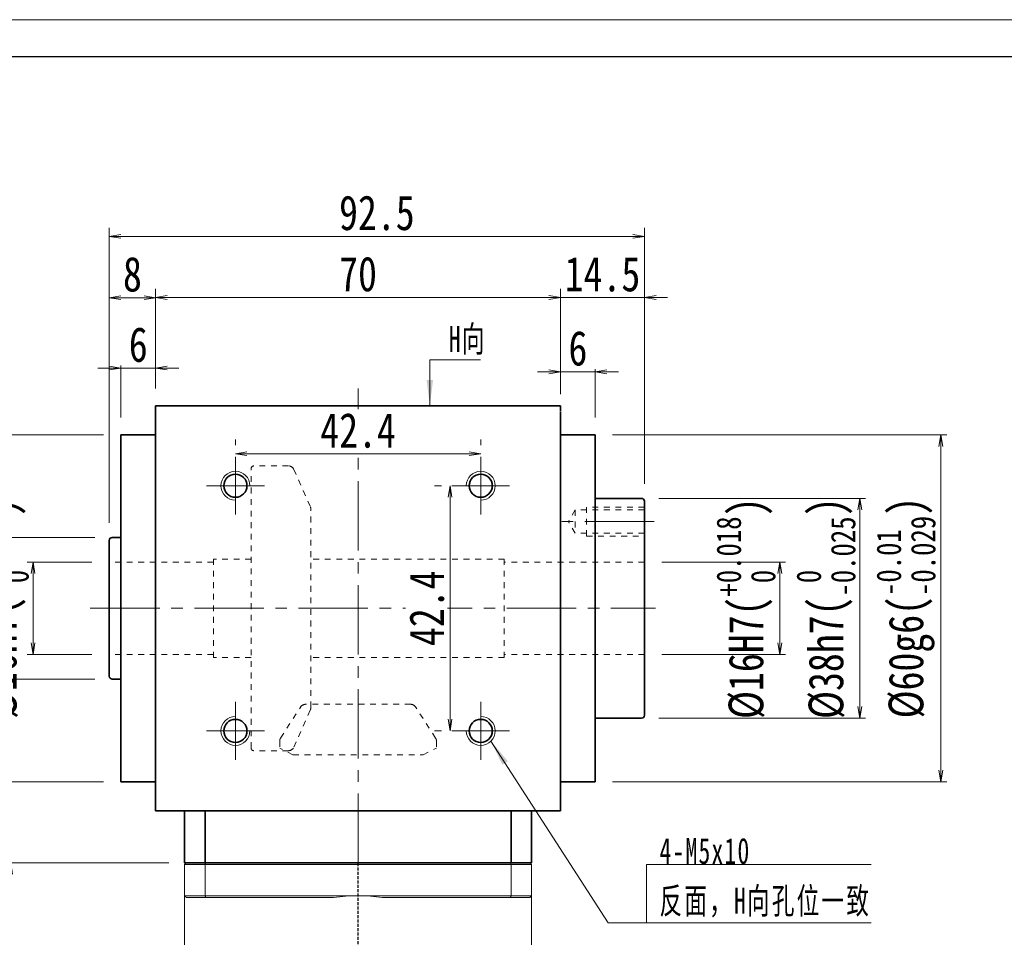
# Model space of a CAD drawing. Header units: millimetres. Extents: x -27 to 526, y -11 to 371.
# Tile 4 of 5: x 60 to 231, y 212 to 371. Entities that reach past the tile are written whole.
import ezdxf

# ---------------------------------------------------------------- set-up
doc = ezdxf.new("R2010")
doc.units = ezdxf.units.MM
for name, pattern in [('DASHED', [0.75, 0.5, -0.25]), ('点画线', [18, 12, -2, 2, -2]), ('虚线', [2, 1, -1])]:
    doc.linetypes.add(name, pattern=pattern)
for name, color, linetype, lineweight in [('EB0_1', 7, 'Continuous', 35), ('中心线层', 1, '点画线', 18), ('图框_外框线', 7, 'Continuous', 18), ('尺寸线层', 3, 'Continuous', 18), ('粗实线层', 7, 'Continuous', 35), ('虚线层_1', 6, '虚线', 18)]:
    doc.layers.add(name, color=color, linetype=linetype, lineweight=lineweight)
doc.styles.add('宋体', font='SimSun.ttf', dxfattribs={"width": 0.8})
doc.styles.add('标准', font='txt', dxfattribs={"width": 0.667})
doc.dimstyles.new('A水平标注$0', dxfattribs={"dimtxt": 3.5, "dimasz": 2, "dimexe": 1.5, "dimexo": 3, "dimgap": 1.1, "dimtad": 1, "dimtoh": 1, "dimdec": 4, "dimdsep": 46, "dimtxsty": '宋体', "dimblk": 'OPEN', "dimcen": 3, "dimclrd": 3, "dimclre": 3, "dimclrt": 6, "dimadec": 0, "dimazin": 0, "dimtm": 1e-09, "dimtfac": 1, "dimtdec": 4, "dimtix": 1, "dimtmove": 0, "dimatfit": 3, "dimldrblk": 'OPEN', "dimfxl": 0, "dimlwd": 13, "dimlwe": 13, "dimarcsym": 0})
doc.dimstyles.new('D直径标注φ25', dxfattribs={"dimtxt": 3.5, "dimasz": 2, "dimexe": 1, "dimexo": 3, "dimtad": 1, "dimtoh": 1, "dimdec": 1, "dimdsep": 46, "dimtxsty": '宋体', "dimblk": 'OPEN', "dimcen": 3, "dimclrd": 3, "dimclre": 3, "dimclrt": 130, "dimadec": 0, "dimazin": 0, "dimtm": 1e-09, "dimtfac": 1, "dimtdec": 1, "dimtmove": 0, "dimatfit": 0, "dimldrblk": 'OPEN', "dimfxl": 0, "dimlwd": 13, "dimlwe": 13, "dimarcsym": 0})

# ---------------------------------------------------------------- blocks, each defined once
blk = doc.blocks.new('_Open')
at = {"color": 0, "linetype": 'ByBlock', "lineweight": -2}
for p, q in [((-1, 0.167), (0, 0)), ((-1, -0.167), (0, 0)), ((0, 0), (-1, 0))]:
    blk.add_line(p, q, dxfattribs=at)
blk = doc.blocks.new('*D13')
at = {"layer": 'Defpoints', "color": 0, "transparency": 16777216}
for p in [(97.65, 295.09), (140.05, 295.62), (140.05, 295.09)]:
    blk.add_point(p, dxfattribs=at)
at = {"layer": '尺寸线层', "color": 3, "lineweight": 13, "transparency": 16777216}
for p, q in [((97.65, 298.09), (97.65, 297.12)), ((140.05, 298.09), (140.05, 297.12)), ((99.65, 295.62), (138.05, 295.62))]:
    blk.add_line(p, q, dxfattribs=at)
at = {"layer": '尺寸线层', "color": 3, "lineweight": 13, "transparency": 16777216, "xscale": 2, "yscale": 2, "zscale": 2, "rotation": 180}
blk.add_blockref('_Open', (97.65, 295.62), dxfattribs=at)
at = {"layer": '尺寸线层', "color": 3, "lineweight": 13, "transparency": 16777216, "xscale": 2, "yscale": 2, "zscale": 2}
blk.add_blockref('_Open', (140.05, 295.62), dxfattribs=at)
at = {"layer": '尺寸线层', "color": 6, "transparency": 16777216, "insert": (118.85, 299.62), "char_height": 6, "attachment_point": 5, "style": '宋体', "bg_fill": 3, "box_fill_scale": 1.1, "bg_fill_color": 257, "bg_fill_transparency": 0}
blk.add_mtext('42.4', dxfattribs=at)
blk = doc.blocks.new('*D14')
at = {"layer": 'Defpoints', "color": 0, "transparency": 16777216}
for p in [(135.05, 290.09), (134.75, 247.69), (135.05, 247.69)]:
    blk.add_point(p, dxfattribs=at)
at = {"layer": '尺寸线层', "color": 3, "lineweight": 13, "transparency": 16777216}
for p, q in [((132.05, 290.09), (133.25, 290.09)), ((134.75, 288.09), (134.75, 249.69)), ((132.05, 247.69), (133.25, 247.69))]:
    blk.add_line(p, q, dxfattribs=at)
at = {"layer": '尺寸线层', "color": 3, "lineweight": 13, "transparency": 16777216, "xscale": 2, "yscale": 2, "zscale": 2}
for p, rotation in [((134.75, 290.09), 90), ((134.75, 247.69), 270)]:
    blk.add_blockref('_Open', p, dxfattribs=dict(at, rotation=rotation))
at = {"layer": '尺寸线层', "color": 6, "transparency": 16777216, "insert": (130.75, 268.89), "char_height": 6, "attachment_point": 5, "rotation": 90, "style": '宋体', "bg_fill": 3, "box_fill_scale": 1.1, "bg_fill_color": 257, "bg_fill_transparency": 0}
blk.add_mtext('42.4', dxfattribs=at)
blk = doc.blocks.new('*D15')
at = {"layer": 'Defpoints', "color": 0, "transparency": 16777216}
for p in [(153.85, 322.63), (83.85, 303.89), (153.85, 303.89)]:
    blk.add_point(p, dxfattribs=at)
at = {"layer": '尺寸线层', "color": 3, "lineweight": 13, "transparency": 16777216}
for p, q in [((83.85, 306.89), (83.85, 324.13)), ((153.85, 306.89), (153.85, 324.13)), ((85.85, 322.63), (151.85, 322.63))]:
    blk.add_line(p, q, dxfattribs=at)
at = {"layer": '尺寸线层', "color": 3, "lineweight": 13, "transparency": 16777216, "xscale": 2, "yscale": 2, "zscale": 2, "rotation": 180}
blk.add_blockref('_Open', (83.85, 322.63), dxfattribs=at)
at = {"layer": '尺寸线层', "color": 3, "lineweight": 13, "transparency": 16777216, "xscale": 2, "yscale": 2, "zscale": 2}
blk.add_blockref('_Open', (153.85, 322.63), dxfattribs=at)
at = {"layer": '尺寸线层', "color": 6, "transparency": 16777216, "insert": (118.85, 326.66), "char_height": 6, "attachment_point": 5, "style": '宋体', "bg_fill": 3, "box_fill_scale": 1.1, "bg_fill_color": 257, "bg_fill_transparency": 0}
blk.add_mtext('70', dxfattribs=at)
blk = doc.blocks.new('*D16')
at = {"layer": 'Defpoints', "color": 0, "transparency": 16777216}
for p in [(77.85, 310.43), (83.85, 303.89), (77.85, 298.89)]:
    blk.add_point(p, dxfattribs=at)
at = {"layer": '尺寸线层', "color": 3, "lineweight": 13, "transparency": 16777216}
for p, q in [((77.85, 301.89), (77.85, 311.93)), ((83.85, 306.89), (83.85, 311.93)), ((75.85, 310.43), (73.85, 310.43)), ((83.85, 310.43), (77.85, 310.43)), ((85.85, 310.43), (87.85, 310.43))]:
    blk.add_line(p, q, dxfattribs=at)
at = {"layer": '尺寸线层', "color": 3, "lineweight": 13, "transparency": 16777216, "xscale": 2, "yscale": 2, "zscale": 2}
blk.add_blockref('_Open', (77.85, 310.43), dxfattribs=at)
at = {"layer": '尺寸线层', "color": 3, "lineweight": 13, "transparency": 16777216, "xscale": 2, "yscale": 2, "zscale": 2, "rotation": 180}
blk.add_blockref('_Open', (83.85, 310.43), dxfattribs=at)
at = {"layer": '尺寸线层', "color": 6, "transparency": 16777216, "insert": (80.85, 314.46), "char_height": 6, "attachment_point": 5, "style": '宋体', "bg_fill": 3, "box_fill_scale": 1.1, "bg_fill_color": 257, "bg_fill_transparency": 0}
blk.add_mtext('6', dxfattribs=at)
blk = doc.blocks.new('*D17')
at = {"layer": 'Defpoints', "color": 0, "transparency": 16777216}
for p in [(159.85, 309.79), (153.85, 302.89), (159.85, 298.89)]:
    blk.add_point(p, dxfattribs=at)
at = {"layer": '尺寸线层', "color": 3, "lineweight": 13, "transparency": 16777216}
for p, q in [((151.85, 309.79), (149.85, 309.79)), ((153.85, 305.89), (153.85, 311.29)), ((153.85, 309.79), (159.85, 309.79)), ((159.85, 301.89), (159.85, 311.29)), ((161.85, 309.79), (163.85, 309.79))]:
    blk.add_line(p, q, dxfattribs=at)
at = {"layer": '尺寸线层', "color": 3, "lineweight": 13, "transparency": 16777216, "xscale": 2, "yscale": 2, "zscale": 2}
blk.add_blockref('_Open', (153.85, 309.79), dxfattribs=at)
at = {"layer": '尺寸线层', "color": 3, "lineweight": 13, "transparency": 16777216, "xscale": 2, "yscale": 2, "zscale": 2, "rotation": 180}
blk.add_blockref('_Open', (159.85, 309.79), dxfattribs=at)
at = {"layer": '尺寸线层', "color": 6, "transparency": 16777216, "insert": (156.85, 313.82), "char_height": 6, "attachment_point": 5, "style": '宋体', "bg_fill": 3, "box_fill_scale": 1.1, "bg_fill_color": 257, "bg_fill_transparency": 0}
blk.add_mtext('6', dxfattribs=at)
blk = doc.blocks.new('*D18')
at = {"layer": 'Defpoints', "color": 0, "transparency": 16777216}
for p in [(75.85, 322.59), (83.85, 303.89), (75.85, 280.64)]:
    blk.add_point(p, dxfattribs=at)
at = {"layer": '尺寸线层', "color": 3, "lineweight": 13, "transparency": 16777216}
for p, q in [((75.85, 283.64), (75.85, 324.09)), ((83.85, 306.89), (83.85, 324.09)), ((81.85, 322.59), (77.85, 322.59))]:
    blk.add_line(p, q, dxfattribs=at)
at = {"layer": '尺寸线层', "color": 3, "lineweight": 13, "transparency": 16777216, "xscale": 2, "yscale": 2, "zscale": 2, "rotation": 180}
blk.add_blockref('_Open', (75.85, 322.59), dxfattribs=at)
at = {"layer": '尺寸线层', "color": 3, "lineweight": 13, "transparency": 16777216, "xscale": 2, "yscale": 2, "zscale": 2}
blk.add_blockref('_Open', (83.85, 322.59), dxfattribs=at)
at = {"layer": '尺寸线层', "color": 6, "transparency": 16777216, "insert": (79.85, 326.62), "char_height": 6, "attachment_point": 5, "style": '宋体', "bg_fill": 3, "box_fill_scale": 1.1, "bg_fill_color": 257, "bg_fill_transparency": 0}
blk.add_mtext('8', dxfattribs=at)
blk = doc.blocks.new('*D19')
at = {"layer": 'Defpoints', "color": 0, "transparency": 16777216}
for p in [(168.35, 322.63), (153.85, 302.89), (168.35, 287.39)]:
    blk.add_point(p, dxfattribs=at)
at = {"layer": '尺寸线层', "color": 3, "lineweight": 13, "transparency": 16777216}
for p, q in [((153.85, 305.89), (153.85, 324.13)), ((168.35, 290.39), (168.35, 324.13)), ((151.85, 322.63), (149.85, 322.63)), ((153.85, 322.63), (168.35, 322.63)), ((170.35, 322.63), (172.35, 322.63))]:
    blk.add_line(p, q, dxfattribs=at)
at = {"layer": '尺寸线层', "color": 3, "lineweight": 13, "transparency": 16777216, "xscale": 2, "yscale": 2, "zscale": 2}
blk.add_blockref('_Open', (153.85, 322.63), dxfattribs=at)
at = {"layer": '尺寸线层', "color": 3, "lineweight": 13, "transparency": 16777216, "xscale": 2, "yscale": 2, "zscale": 2, "rotation": 180}
blk.add_blockref('_Open', (168.35, 322.63), dxfattribs=at)
at = {"layer": '尺寸线层', "color": 6, "transparency": 16777216, "insert": (161.1, 326.65), "char_height": 6, "attachment_point": 5, "style": '宋体', "bg_fill": 3, "box_fill_scale": 1.1, "bg_fill_color": 257, "bg_fill_transparency": 0}
blk.add_mtext('14.5', dxfattribs=at)
blk = doc.blocks.new('*D20')
at = {"layer": 'Defpoints', "color": 0, "transparency": 16777216}
for p in [(75.85, 333.2), (168.35, 287.39), (75.85, 280.64)]:
    blk.add_point(p, dxfattribs=at)
at = {"layer": '尺寸线层', "color": 3, "lineweight": 13, "transparency": 16777216}
for p, q in [((75.85, 283.64), (75.85, 334.7)), ((168.35, 290.39), (168.35, 334.7)), ((166.35, 333.2), (77.85, 333.2))]:
    blk.add_line(p, q, dxfattribs=at)
at = {"layer": '尺寸线层', "color": 3, "lineweight": 13, "transparency": 16777216, "xscale": 2, "yscale": 2, "zscale": 2, "rotation": 180}
blk.add_blockref('_Open', (75.85, 333.2), dxfattribs=at)
at = {"layer": '尺寸线层', "color": 3, "lineweight": 13, "transparency": 16777216, "xscale": 2, "yscale": 2, "zscale": 2}
blk.add_blockref('_Open', (168.35, 333.2), dxfattribs=at)
at = {"layer": '尺寸线层', "color": 6, "transparency": 16777216, "insert": (122.1, 337.24), "char_height": 6, "attachment_point": 5, "style": '宋体', "bg_fill": 3, "box_fill_scale": 1.1, "bg_fill_color": 257, "bg_fill_transparency": 0}
blk.add_mtext('92.5', dxfattribs=at)
blk = doc.blocks.new('*D21')
at = {"layer": 'Defpoints', "color": 0, "transparency": 16777216}
for p in [(75.85, 276.89), (62.67, 260.89), (75.85, 260.89)]:
    blk.add_point(p, dxfattribs=at)
at = {"layer": '尺寸线层', "color": 3, "lineweight": 13, "transparency": 16777216}
for p, q in [((72.85, 276.89), (61.67, 276.89)), ((62.67, 274.89), (62.67, 262.89)), ((72.85, 260.89), (61.67, 260.89))]:
    blk.add_line(p, q, dxfattribs=at)
at = {"layer": '尺寸线层', "color": 3, "lineweight": 13, "transparency": 16777216, "xscale": 2, "yscale": 2, "zscale": 2}
for p, rotation in [((62.67, 276.89), 90), ((62.67, 260.89), 270)]:
    blk.add_blockref('_Open', p, dxfattribs=dict(at, rotation=rotation))
at = {"layer": '尺寸线层', "color": 130, "transparency": 16777216, "insert": (56.81, 268.89), "char_height": 6, "attachment_point": 5, "rotation": 90, "style": '宋体'}
blk.add_mtext('{\\A1;\\A1;%%C16H7({\\H0.707107x;\\S+0.018^  0;})}', dxfattribs=at)
blk = doc.blocks.new('*D22')
at = {"layer": 'Defpoints', "color": 0, "transparency": 16777216}
for p in [(76.35, 281.14), (49.5, 256.64), (76.35, 256.64)]:
    blk.add_point(p, dxfattribs=at)
at = {"layer": '尺寸线层', "color": 3, "lineweight": 13, "transparency": 16777216}
for p, q in [((73.35, 281.14), (48.5, 281.14)), ((49.5, 279.14), (49.5, 258.64)), ((73.35, 256.64), (48.5, 256.64))]:
    blk.add_line(p, q, dxfattribs=at)
at = {"layer": '尺寸线层', "color": 3, "lineweight": 13, "transparency": 16777216, "xscale": 2, "yscale": 2, "zscale": 2}
for p, rotation in [((49.5, 281.14), 90), ((49.5, 256.64), 270)]:
    blk.add_blockref('_Open', p, dxfattribs=dict(at, rotation=rotation))
at = {"layer": '尺寸线层', "color": 130, "transparency": 16777216, "insert": (45.74, 268.89), "char_height": 6, "attachment_point": 5, "rotation": 90, "style": '宋体'}
blk.add_mtext('φ24.5', dxfattribs=at)
blk = doc.blocks.new('*D23')
at = {"layer": 'Defpoints', "color": 0, "transparency": 16777216}
for p in [(77.85, 298.89), (38.91, 238.89), (77.85, 238.89)]:
    blk.add_point(p, dxfattribs=at)
at = {"layer": '尺寸线层', "color": 3, "lineweight": 13, "transparency": 16777216}
for p, q in [((74.85, 298.89), (37.91, 298.89)), ((38.91, 296.89), (38.91, 240.89)), ((74.85, 238.89), (37.91, 238.89))]:
    blk.add_line(p, q, dxfattribs=at)
at = {"layer": '尺寸线层', "color": 3, "lineweight": 13, "transparency": 16777216, "xscale": 2, "yscale": 2, "zscale": 2}
for p, rotation in [((38.91, 298.89), 90), ((38.91, 238.89), 270)]:
    blk.add_blockref('_Open', p, dxfattribs=dict(at, rotation=rotation))
at = {"layer": '尺寸线层', "color": 130, "transparency": 16777216, "insert": (32.86, 268.89), "char_height": 6, "attachment_point": 5, "rotation": 90, "style": '宋体'}
blk.add_mtext('{\\A1;\\A1;%%C60g6({\\H0.707107x;\\S-0.01^ -0.029;})}', dxfattribs=at)
blk = doc.blocks.new('*D24')
at = {"layer": 'Defpoints', "color": 0, "transparency": 16777216}
for p in [(168.35, 276.89), (168.35, 260.89), (191.75, 260.89)]:
    blk.add_point(p, dxfattribs=at)
at = {"layer": '尺寸线层', "color": 3, "lineweight": 13, "transparency": 16777216}
for p, q in [((171.35, 276.89), (192.75, 276.89)), ((191.75, 274.89), (191.75, 262.89)), ((171.35, 260.89), (192.75, 260.89))]:
    blk.add_line(p, q, dxfattribs=at)
at = {"layer": '尺寸线层', "color": 3, "lineweight": 13, "transparency": 16777216, "xscale": 2, "yscale": 2, "zscale": 2}
for p, rotation in [((191.75, 276.89), 90), ((191.75, 260.89), 270)]:
    blk.add_blockref('_Open', p, dxfattribs=dict(at, rotation=rotation))
at = {"layer": '尺寸线层', "color": 130, "transparency": 16777216, "insert": (185.89, 268.89), "char_height": 6, "attachment_point": 5, "rotation": 90, "style": '宋体'}
blk.add_mtext('{\\A1;\\A1;%%C16H7({\\H0.707107x;\\S+0.018^  0;})}', dxfattribs=at)
blk = doc.blocks.new('*D25')
at = {"layer": 'Defpoints', "color": 0, "transparency": 16777216}
for p in [(167.85, 287.89), (167.85, 249.89), (205.58, 249.89)]:
    blk.add_point(p, dxfattribs=at)
at = {"layer": '尺寸线层', "color": 3, "lineweight": 13, "transparency": 16777216}
for p, q in [((170.85, 287.89), (206.58, 287.89)), ((205.58, 285.89), (205.58, 251.89)), ((170.85, 249.89), (206.58, 249.89))]:
    blk.add_line(p, q, dxfattribs=at)
at = {"layer": '尺寸线层', "color": 3, "lineweight": 13, "transparency": 16777216, "xscale": 2, "yscale": 2, "zscale": 2}
for p, rotation in [((205.58, 287.89), 90), ((205.58, 249.89), 270)]:
    blk.add_blockref('_Open', p, dxfattribs=dict(at, rotation=rotation))
at = {"layer": '尺寸线层', "color": 130, "transparency": 16777216, "insert": (199.72, 268.89), "char_height": 6, "attachment_point": 5, "rotation": 90, "style": '宋体'}
blk.add_mtext('{\\A1;\\A1;%%C38h7({\\H0.707107x;\\S 0^ -0.025;})}', dxfattribs=at)
blk = doc.blocks.new('*D26')
at = {"layer": 'Defpoints', "color": 0, "transparency": 16777216}
for p in [(159.85, 298.89), (159.85, 238.89), (219.6, 238.89)]:
    blk.add_point(p, dxfattribs=at)
at = {"layer": '尺寸线层', "color": 3, "lineweight": 13, "transparency": 16777216}
for p, q in [((162.85, 298.89), (220.6, 298.89)), ((219.6, 296.89), (219.6, 240.89)), ((162.85, 238.89), (220.6, 238.89))]:
    blk.add_line(p, q, dxfattribs=at)
at = {"layer": '尺寸线层', "color": 3, "lineweight": 13, "transparency": 16777216, "xscale": 2, "yscale": 2, "zscale": 2}
for p, rotation in [((219.6, 298.89), 90), ((219.6, 238.89), 270)]:
    blk.add_blockref('_Open', p, dxfattribs=dict(at, rotation=rotation))
at = {"layer": '尺寸线层', "color": 130, "transparency": 16777216, "insert": (213.55, 268.99), "char_height": 6, "attachment_point": 5, "rotation": 90, "style": '宋体'}
blk.add_mtext('{\\A1;\\A1;%%C60g6({\\H0.707107x;\\S-0.01^ -0.029;})}', dxfattribs=at)
blk = doc.blocks.new('*X6')
at = {"layer": '尺寸线层', "linetype": 'Continuous'}
blk.add_hatch(color=0, dxfattribs=at).paths.add_polyline_path([(-1.02, -7.94), (-1.58, -3.44), (-0.46, -3.44)], flags=0)
at = {"layer": '尺寸线层', "color": 0, "linetype": 'Continuous'}
blk.add_line((-1.02, -7.94), (-1.02, 0), dxfattribs=at)
at = {"layer": '尺寸线层', "color": 0}
for p, q in [((-1.02, 0), (0, 0)), ((0, 0), (7.75, 0)), ((0, 0), (0, 0))]:
    blk.add_line(p, q, dxfattribs=at)
at = {"layer": '尺寸线层', "color": 0, "insert": (2.25, 0.9), "char_height": 4.5, "width": 10.9936, "attachment_point": 7, "line_spacing_factor": 1.15057, "style": '标准'}
blk.add_mtext('\\T1.1;H向', dxfattribs=at)
blk = doc.blocks.new('*X7')
at = {"layer": '尺寸线层', "linetype": 'Continuous'}
blk.add_hatch(color=0, dxfattribs=at).paths.add_polyline_path([(-26.88, 31.42), (-23.97, 27.94), (-24.92, 27.33)], flags=0)
at = {"layer": '尺寸线层', "color": 0, "linetype": 'Continuous'}
blk.add_line((-26.88, 31.42), (-6.62, 0), dxfattribs=at)
at = {"layer": '尺寸线层', "color": 0}
for p, q in [((0, 10.07), (38.84, 10.07)), ((0, 0), (0, 10.07)), ((-6.62, 0), (0, 0)), ((0, 0), (38.84, 0))]:
    blk.add_line(p, q, dxfattribs=at)
at = {"layer": '尺寸线层', "color": 0, "insert": (2.25, 0.9), "char_height": 4.5, "width": 73.1847, "attachment_point": 7, "line_spacing_factor": 1.15057, "style": '标准'}
blk.add_mtext('\\T1.1;4-M5x10\\P反面，H向孔位一致', dxfattribs=at)
blk = doc.blocks.new('*D33')
at = {"layer": 'Defpoints', "color": 0, "transparency": 16777216}
for p in [(286.75, 282.82), (291.39, 280.93)]:
    blk.add_point(p, dxfattribs=at)
at = {"layer": '尺寸线层', "color": 3, "lineweight": 13, "transparency": 16777216}
for p, q in [((267.25, 290.75), (239.2, 290.75)), ((284.9, 283.57), (267.25, 290.75)), ((291.39, 280.93), (286.75, 282.82)), ((293.24, 280.18), (295.09, 279.43))]:
    blk.add_line(p, q, dxfattribs=at)
at = {"layer": '尺寸线层', "color": 3, "lineweight": 13, "transparency": 16777216, "xscale": 2, "yscale": 2, "zscale": 2}
for p, rotation in [((286.75, 282.82), 337.8664418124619), ((291.39, 280.93), 157.8664418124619)]:
    blk.add_blockref('_Open', p, dxfattribs=dict(at, rotation=rotation))
at = {"layer": '尺寸线层', "color": 130, "transparency": 16777216, "insert": (252.91, 296.24), "char_height": 6, "attachment_point": 5, "style": '宋体'}
blk.add_mtext('{\\A1;\\A1;2-%%C5{\\H0.707107x;\\S+0.012^  0;}}', dxfattribs=at)
blk = doc.blocks.new('*D39')
at = {"layer": 'Defpoints', "color": 0, "transparency": 16777216}
for p in [(89.15, 224.89), (58.8, 139.89), (89.05, 139.89)]:
    blk.add_point(p, dxfattribs=at)
at = {"layer": '尺寸线层', "color": 3, "lineweight": 13, "transparency": 16777216}
for p, q in [((86.15, 224.89), (57.3, 224.89)), ((58.8, 222.89), (58.8, 141.89)), ((86.05, 139.89), (57.3, 139.89))]:
    blk.add_line(p, q, dxfattribs=at)
at = {"layer": '尺寸线层', "color": 3, "lineweight": 13, "transparency": 16777216, "xscale": 2, "yscale": 2, "zscale": 2}
for p, rotation in [((58.8, 224.89), 90), ((58.8, 139.89), 270)]:
    blk.add_blockref('_Open', p, dxfattribs=dict(at, rotation=rotation))
at = {"layer": '尺寸线层', "color": 6, "transparency": 16777216, "insert": (55.25, 200.89), "char_height": 5, "attachment_point": 5, "rotation": 90, "style": '宋体', "bg_fill": 3, "box_fill_scale": 1.1, "bg_fill_color": 257, "bg_fill_transparency": 0}
blk.add_mtext('85', dxfattribs=at)

msp = doc.modelspace()

# ---------------------------------------------------------------- linework, layer by layer
at = {"color": 7, "linetype": 'Continuous', "lineweight": 15}
for p, q in [((92.50694, 224.88516), (89.15082, 224.88516)), ((145.1947, 224.88516), (92.50694, 224.88516)), ((148.55082, 224.88516), (145.1947, 224.88516)), ((88.85082, 224.58516), (92.39331, 224.58516)), ((88.85082, 224.58516), (88.85082, 219.18516)), ((92.39331, 219.18516), (92.39331, 224.58516)), ((92.39331, 224.58516), (145.30834, 224.58516)), ((145.30834, 224.58516), (148.85082, 224.58516)), ((145.30834, 224.58516), (145.30834, 219.18516)), ((148.85082, 219.18516), (148.85082, 224.58516)), ((92.39331, 219.18516), (88.85082, 219.18516)), ((89.15082, 218.88516), (92.50694, 218.88516)), ((118.85082, 219.18516), (92.39331, 219.18516)), ((92.50694, 218.88516), (114.6188, 218.88516)), ((145.30834, 219.18516), (118.85082, 219.18516)), ((123.08284, 218.88516), (145.1947, 218.88516)), ((145.1947, 218.88516), (148.55082, 218.88516)), ((148.85082, 219.18516), (145.30834, 219.18516))]:
    msp.add_line(p, q, dxfattribs=at)
at = {"color": 1, "linetype": 'DASHED'}
msp.add_line((118.85082, 136.56024), (118.85082, 224.88516), dxfattribs=at)
at = {"color": 7, "linetype": 'Continuous', "lineweight": 15}
for start, end in [(90, 98.1096145), (81.8903855, 90)]:
    msp.add_arc((118.85082, 189.18516), 30, start, end, dxfattribs=at)
for points in [[(88.85082, 224.58516), (89.15082, 224.88516)], [(92.39331, 224.58516), (92.50694, 224.88516)], [(145.30834, 224.58516), (145.1947, 224.88516)], [(148.55082, 224.88516), (148.85082, 224.58516)], [(88.85082, 200.33516), (88.85082, 219.18516)], [(88.85082, 219.18516), (89.15082, 218.88516)], [(92.39331, 219.18516), (92.50694, 218.88516)], [(145.1947, 218.88516), (145.30834, 219.18516)], [(148.55082, 218.88516), (148.85082, 219.18516)], [(148.85082, 219.18516), (148.85082, 200.33516)]]:
    msp.add_open_spline(points, degree=1, dxfattribs=at)
at = {"layer": 'EB0_1'}
msp.add_line((148.85082, 224.88516), (88.85082, 224.88516), dxfattribs=at)
at = {"layer": '中心线层'}
for p, q in [((118.85082, 224.88516), (118.85082, 306.88516)), ((97.65082, 285.08516), (97.65082, 295.08516)), ((140.05082, 285.08516), (140.05082, 295.08516)), ((92.65082, 290.08516), (102.65082, 290.08516)), ((145.05082, 290.08516), (135.05082, 290.08516)), ((170.04897, 283.88516), (152.98457, 283.88516)), ((72.56316, 268.88516), (170.27021, 268.88516)), ((97.65082, 252.68516), (97.65082, 242.68516)), ((140.05082, 252.68516), (140.05082, 242.68516)), ((92.65082, 247.68516), (102.65082, 247.68516)), ((145.05082, 247.68516), (135.05082, 247.68516))]:
    msp.add_line(p, q, dxfattribs=at)
at = {"layer": '粗实线层'}
for p, q in [((83.85082, 233.88516), (83.85082, 303.88516)), ((83.85082, 303.88516), (153.85082, 303.88516)), ((153.85082, 303.88516), (153.85082, 302.98516)), ((153.85082, 233.88516), (153.85082, 302.88516)), ((83.85082, 298.88516), (77.85082, 298.88516)), ((77.85082, 238.88516), (77.85082, 298.88516)), ((153.85082, 298.88516), (159.85082, 298.88516)), ((159.85082, 238.88516), (159.85082, 298.88516)), ((167.85082, 287.88516), (159.85082, 287.88516)), ((168.35082, 250.38516), (168.35082, 287.38516)), ((77.85082, 281.13516), (76.35082, 281.13516)), ((75.85082, 280.63516), (75.85082, 257.13516)), ((77.85082, 256.63516), (76.35082, 256.63516)), ((159.85082, 249.88516), (167.85082, 249.88516)), ((83.85082, 238.88516), (77.85082, 238.88516)), ((153.85082, 238.88516), (159.85082, 238.88516)), ((83.85082, 233.88516), (83.85082, 234.78516)), ((83.85082, 233.88516), (153.85082, 233.88516)), ((88.85082, 224.88516), (88.85082, 233.88516)), ((92.39331, 224.88516), (92.39331, 233.88516)), ((145.30834, 224.88516), (145.30834, 233.88516)), ((148.85082, 224.88516), (148.85082, 233.88516))]:
    msp.add_line(p, q, dxfattribs=at)
for centre in [(97.65082, 290.08516), (140.05082, 290.08516), (97.65082, 247.68516), (140.05082, 247.68516)]:
    msp.add_circle(centre, 2, dxfattribs=at)
at = {"layer": '粗实线层', "lineweight": 18}
for centre, start, end in [((97.65082, 290.08516), 0, 270), ((140.05082, 290.08516), 270, 180), ((97.65082, 247.68516), 90, 360), ((140.05082, 247.68516), 180, 90)]:
    msp.add_arc(centre, 2.5, start, end, dxfattribs=at)
at = {"layer": '粗实线层'}
for centre, start, end in [((167.85082, 287.38516), 0, 89.9999999), ((76.35082, 280.63516), 90, 180), ((76.35082, 257.13516), 180, 270.0000001), ((167.85082, 250.38516), 270.0000003, 0)]:
    msp.add_arc(centre, 0.5, start, end, dxfattribs=at)
at = {"layer": '虚线层_1', "linetype": '虚线', "lineweight": 18}
for p, q in [((100.35082, 244.76016), (100.35082, 293.21016)), ((106.80956, 293.51016), (100.85082, 293.51016)), ((107.72346, 292.9161), (110.60664, 286.42514)), ((110.69274, 251.75113), (110.69274, 286.0192)), ((168.35082, 286.38516), (158.35082, 286.38516)), ((158.35082, 286.38516), (158.35082, 281.38516)), ((156.35082, 285.88516), (155.19612, 283.88516)), ((168.35082, 285.88516), (156.35082, 285.88516)), ((156.35082, 285.88516), (156.35082, 281.88516)), ((156.35082, 281.88516), (155.19612, 283.88516)), ((168.35082, 281.88516), (156.35082, 281.88516)), ((158.35082, 281.38516), (168.35082, 281.38516)), ((93.85082, 276.88516), (75.85082, 276.88516)), ((93.85082, 277.38516), (93.85082, 260.38516)), ((100.35082, 277.38516), (93.85082, 277.38516)), ((144.10082, 277.38516), (110.69274, 277.38516)), ((144.10082, 277.38516), (144.10082, 260.38516)), ((168.35082, 276.88516), (144.10082, 276.88516)), ((93.85082, 260.88516), (75.85082, 260.88516)), ((168.35082, 260.88516), (144.10082, 260.88516)), ((100.35082, 260.38516), (93.85082, 260.38516)), ((144.10082, 260.38516), (110.69274, 260.38516)), ((127.94493, 252.28516), (109.75671, 252.28516)), ((105.45978, 246.45335), (108.92926, 251.84725)), ((107.72346, 244.85422), (110.60664, 251.34519)), ((132.24186, 246.45335), (128.77239, 251.84725)), ((105.30082, 245.91238), (105.30082, 244.72445)), ((132.40082, 245.91238), (132.40082, 244.72445)), ((106.80956, 244.26016), (100.85082, 244.26016)), ((107.60082, 243.57437), (105.30082, 244.72445)), ((107.60082, 243.57437), (130.10082, 243.57437)), ((130.10082, 243.57437), (132.40082, 244.72445))]:
    msp.add_line(p, q, dxfattribs=at)
for centre, radius, start, end in [((100.85082, 293.01016), 0.5, 90, 180), ((106.80956, 292.51016), 1, 23.95, 90), ((109.69274, 286.0192), 1, 0, 23.9499998), ((109.75671, 251.28516), 1, 90, 147.25), ((127.94493, 251.28516), 1, 32.75, 90), ((109.69274, 251.75113), 1, 336.0500001, 359.9999999), ((109.69274, 251.75113), 1, 336.0500001, 359.9999999), ((106.30082, 245.91238), 1, 147.25, 180), ((131.40082, 245.91238), 1, 0, 32.75), ((100.85082, 244.76016), 0.5, 180, 270), ((106.80956, 245.26016), 1, 270, 336.05)]:
    msp.add_arc(centre, radius, start, end, dxfattribs=at)

# ---------------------------------------------------------------- block references
at = {"layer": '尺寸线层'}
msp.add_blockref('*X7', (168.70312, 214.50222), dxfattribs=at)

# ---------------------------------------------------------------- dimensions: what is measured, and where the dimension line sits
dim = msp.add_diameter_dim_2p(p1=(291.38515, 280.93363), p2=(286.75361, 282.81746), text='{\\A1;\\A1;2-%%C5{\\H0.707107x;\\S+0.012^  0;}}', dimstyle='D直径标注φ25', override={"dimtxt": 6, "dimpost": 'φ<>', "dimtp": 0.012, "dimtm": 0, "dimtdec": 3, "dimtfill": 0}, dxfattribs=at)
dim.commit()
dim.dimension.update_dxf_attribs({"geometry": '*D33', "text_midpoint": (252.91159, 290.74941), "dimtype": 163})

# ---------------------------------------------------------------- next in the draw order: dimensions: what is measured, and where the dimension line sits
dim = msp.add_linear_dim(base=(140.05082, 295.61621), p1=(97.65082, 295.08516), p2=(140.05082, 295.08516), dimstyle='A水平标注$0', override={"dimtxt": 6, "dimblk": 'Open', "dimtfill": 1, "dimtfillclr": 256}, dxfattribs=at)
dim.commit()
dim.dimension.update_dxf_attribs({"geometry": '*D13', "text_midpoint": (118.85082, 299.61566)})
dim = msp.add_linear_dim(base=(134.7534, 247.68516), p1=(135.05082, 290.08516), p2=(135.05082, 247.68516), angle=270, dimstyle='A水平标注$0', override={"dimtxt": 6, "dimblk": 'Open', "dimtfill": 1, "dimtfillclr": 256}, dxfattribs=at)
dim.commit()
dim.dimension.update_dxf_attribs({"geometry": '*D14', "text_midpoint": (130.75396, 268.88516)})

# ---------------------------------------------------------------- next in the draw order: dimensions: what is measured, and where the dimension line sits
dim = msp.add_linear_dim(base=(153.85082, 322.63004), p1=(83.85082, 303.88516), p2=(153.85082, 303.88516), dimstyle='A水平标注$0', override={"dimtxt": 6, "dimblk": 'Open', "dimtfill": 1, "dimtfillclr": 256}, dxfattribs=at)
dim.commit()
dim.dimension.update_dxf_attribs({"geometry": '*D15', "text_midpoint": (118.85082, 326.663)})

# ---------------------------------------------------------------- next in the draw order: dimensions: what is measured, and where the dimension line sits
for base, p1, p2, picture, middle in [((77.85082, 310.42617), (83.85082, 303.88516), (77.85082, 298.88516), '*D16', (80.85082, 314.45913)), ((159.85082, 309.78504), (153.85082, 302.88516), (159.85082, 298.88516), '*D17', (156.85082, 313.818))]:
    dim = msp.add_linear_dim(base=base, p1=p1, p2=p2, dimstyle='A水平标注$0', override={"dimtxt": 6, "dimblk": 'Open', "dimtfill": 1, "dimtfillclr": 256}, dxfattribs=at)
    dim.commit()
    dim.dimension.update_dxf_attribs({"geometry": picture, "text_midpoint": middle})

# ---------------------------------------------------------------- next in the draw order: dimensions: what is measured, and where the dimension line sits
for base, p1, p2, picture, middle in [((75.85082, 322.58818), (83.85082, 303.88516), (75.85082, 280.63516), '*D18', (79.85082, 326.62114)), ((168.35082, 322.63004), (153.85082, 302.88516), (168.35082, 287.38516), '*D19', (161.10082, 326.64624))]:
    dim = msp.add_linear_dim(base=base, p1=p1, p2=p2, dimstyle='A水平标注$0', override={"dimtxt": 6, "dimblk": 'Open', "dimtfill": 1, "dimtfillclr": 256}, dxfattribs=at)
    dim.commit()
    dim.dimension.update_dxf_attribs({"geometry": picture, "text_midpoint": middle})

# ---------------------------------------------------------------- next in the draw order: dimensions: what is measured, and where the dimension line sits
dim = msp.add_linear_dim(base=(75.85082, 333.20398), p1=(168.35082, 287.38516), p2=(75.85082, 280.63516), dimstyle='A水平标注$0', override={"dimtxt": 6, "dimblk": 'Open', "dimtfill": 1, "dimtfillclr": 256}, dxfattribs=at)
dim.commit()
dim.dimension.update_dxf_attribs({"geometry": '*D20', "text_midpoint": (122.10082, 337.23694)})

# ---------------------------------------------------------------- next in the draw order: linework, layer by layer
at = {"layer": '图框_外框线', "color": 3}
msp.add_lwpolyline([(-24.07824, -11.33438), (516.13085, -11.33438), (516.13085, 370.67061), (-24.07824, 370.67061)], close=True, dxfattribs=at)
at = {"layer": '图框_外框线', "color": 3, "lineweight": 25}
msp.add_lwpolyline([(8.07706, -4.90332), (509.69979, -4.90332), (509.69979, 364.23955), (8.07706, 364.23955)], close=True, dxfattribs=at)

# ---------------------------------------------------------------- next in the draw order: block references
at = {"layer": '尺寸线层'}
msp.add_blockref('*X6', (132.2788, 311.82978), dxfattribs=at)

# ---------------------------------------------------------------- next in the draw order: dimensions: what is measured, and where the dimension line sits
dim = msp.add_linear_dim(base=(38.90675, 238.88516), p1=(77.85082, 298.88516), p2=(77.85082, 238.88516), angle=270, text='{\\A1;\\A1;%%C60g6({\\H0.707107x;\\S-0.01^ -0.029;})}', dimstyle='D直径标注φ25', override={"dimtxt": 6, "dimpost": 'φ<>', "dimtp": -0.01, "dimtm": 0.029, "dimtdec": 3, "dimtfill": 0}, dxfattribs=at)
dim.commit()
dim.dimension.update_dxf_attribs({"geometry": '*D23', "text_midpoint": (32.85697, 268.88516)})
for base, p1, p2, text, override, picture, middle in [((219.60171, 238.88516), (159.85082, 298.88516), (159.85082, 238.88516), '{\\A1;\\A1;%%C60g6({\\H0.707107x;\\S-0.01^ -0.029;})}', {"dimtxt": 6, "dimpost": 'φ<>', "dimtp": -0.01, "dimtm": 0.029, "dimtdec": 3, "dimtfill": 0}, '*D26', (219.60171, 268.99246)), ((62.66788, 260.88516), (75.85082, 276.88516), (75.85082, 260.88516), '{\\A1;\\A1;%%C16H7({\\H0.707107x;\\S+0.018^  0;})}', {"dimtxt": 6, "dimpost": 'φ<>', "dimtp": 0.018, "dimtm": 0, "dimtdec": 3, "dimtfill": 0}, '*D21', (62.66788, 268.88516)), ((191.75474, 260.88516), (168.35082, 276.88516), (168.35082, 260.88516), '{\\A1;\\A1;%%C16H7({\\H0.707107x;\\S+0.018^  0;})}', {"dimtxt": 6, "dimpost": 'φ<>', "dimtp": 0.018, "dimtm": 0, "dimtdec": 3, "dimtfill": 0}, '*D24', (191.75474, 268.88516)), ((205.58086, 249.88516), (167.85082, 287.88516), (167.85082, 249.88516), '{\\A1;\\A1;%%C38h7({\\H0.707107x;\\S 0^ -0.025;})}', {"dimtxt": 6, "dimpost": 'φ<>', "dimtm": 0.025, "dimtdec": 3, "dimtfill": 0}, '*D25', (205.58086, 268.88516))]:
    dim = msp.add_linear_dim(base=base, p1=p1, p2=p2, angle=270, text=text, dimstyle='D直径标注φ25', override=override, dxfattribs=at)
    dim.commit()
    dim.dimension.update_dxf_attribs({"geometry": picture, "text_midpoint": middle, "dimtype": 160})
dim = msp.add_linear_dim(base=(49.49855, 256.63516), p1=(76.35082, 281.13516), p2=(76.35082, 256.63516), angle=270, dimstyle='D直径标注φ25', override={"dimtxt": 6, "dimpost": 'φ<>', "dimtfill": 0}, dxfattribs=at)
dim.commit()
dim.dimension.update_dxf_attribs({"geometry": '*D22', "text_midpoint": (45.73948, 268.88516)})

# ---------------------------------------------------------------- next in the draw order: dimensions: what is measured, and where the dimension line sits
dim = msp.add_linear_dim(base=(58.79679, 139.88516), p1=(89.15082, 224.88516), p2=(89.05082, 139.88516), angle=90, dimstyle='A水平标注$0', override={"dimtxt": 5, "dimblk": 'Open', "dimtfill": 1, "dimtfillclr": 256}, dxfattribs=at)
dim.commit()
dim.dimension.update_dxf_attribs({"geometry": '*D39', "text_midpoint": (58.79679, 200.88516), "dimtype": 160})

doc.saveas('drawing.dxf')
